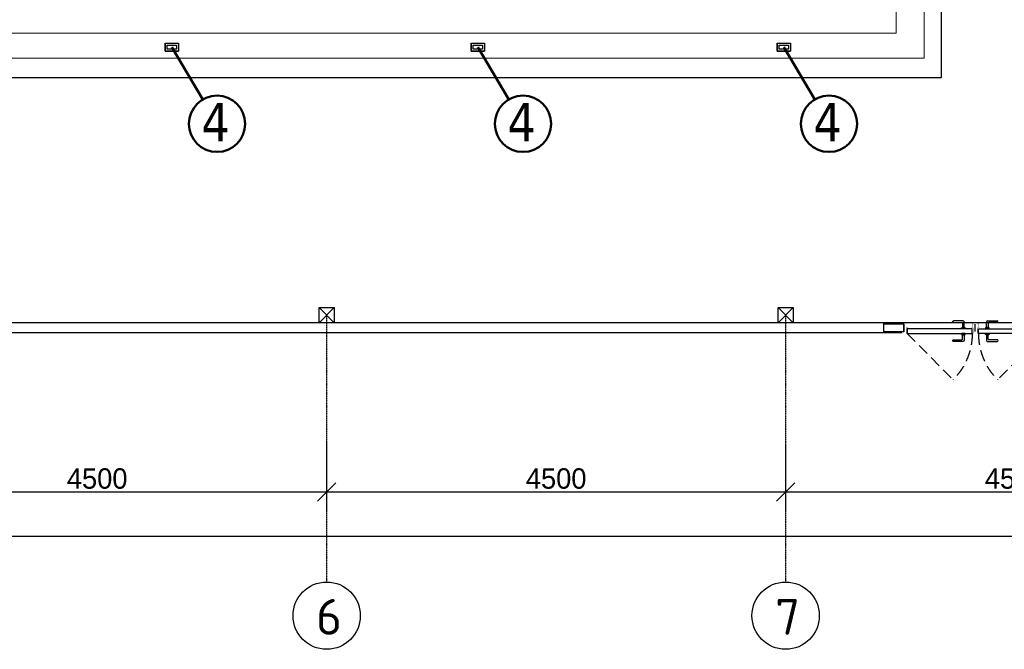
# Model space of a CAD drawing. Extents: x 4114239 to 5838486, y 780458 to 1383318.
# Tile 144 of 231: x 4337799 to 4347452, y 1220511 to 1226685. Entities that reach past the tile are written whole.
import ezdxf

# ---------------------------------------------------------------- set-up
doc = ezdxf.new("R2010")
doc.units = 0
doc.header["$MEASUREMENT"] = 0
doc.linetypes.add('Beruniy Xref$0$DASHED', pattern=[19.05, 12.7, -6.35])
doc.linetypes.add('DASHED', pattern=[0.75, 0.5, -0.25])
for name, color, linetype, lineweight in [('1', 7, 'Continuous', 50), ('1-A', 1, 'Continuous', 40), ('ПЛАН', 250, 'Continuous', 30)]:
    doc.layers.add(name, color=color, linetype=linetype, lineweight=lineweight)
doc.layers.add('PDF_Text', color=7, linetype='Continuous', true_color=0x002eb8)
doc.styles.add('PDF ISOCPEUR', font='isocpeur.ttf')
doc.dimstyles.new('ISO-25$0', dxfattribs={"dimtxt": 200, "dimasz": 180, "dimexe": 200, "dimexo": 300, "dimgap": 30, "dimtad": 1, "dimdec": 0, "dimdsep": 46, "dimtxsty": 'Standard', "dimblk": 'OBLIQUE', "dimcen": 2, "dimdle": 150, "dimclrd": 256, "dimclre": 256, "dimclrt": 256, "dimadec": 0, "dimazin": 0, "dimtfac": 1, "dimtdec": 0, "dimtmove": 1, "dimatfit": 3, "dimldrblk": 'OBLIQUE', "dimfxl": 500, "dimfxlon": 1, "dimarcsym": 0})

# ---------------------------------------------------------------- blocks, each defined once
blk = doc.blocks.new('fffffffffffffffffffffffffffddddddddfz')
at = {"color": 0}
blk.add_lwpolyline([(3133299.4, 2648111.9), (3133449.4, 2648111.9), (3133449.4, 2647961.9), (3133299.4, 2647961.9)], close=True, dxfattribs=at)
for points in [[(3133449.4, 2648111.9), (3133299.4, 2647961.9)], [(3133449.4, 2647961.9), (3133299.4, 2648111.9)]]:
    blk.add_lwpolyline(points, dxfattribs=at)
blk = doc.blocks.new('_Oblique')
at = {"color": 0, "linetype": 'ByBlock', "lineweight": -2}
blk.add_line((-0.5, -0.5), (0.5, 0.5), dxfattribs=at)
blk = doc.blocks.new('*D1915')
at = {"color": 218, "lineweight": -2, "true_color": 0x4d004d, "transparency": 16777216}
for p, q in [((4336308.6, 1222526.1), (4336308.6, 1221854.1)), ((4340808.6, 1222554.1), (4340808.6, 1221854.1)), ((4336158.6, 1222054.1), (4340958.6, 1222054.1))]:
    blk.add_line(p, q, dxfattribs=at)
at = {"layer": 'Defpoints', "color": 0, "transparency": 16777216}
for p in [(4340808.6, 1222880.7), (4336308.6, 1222826.1), (4340808.6, 1222054.1)]:
    blk.add_point(p, dxfattribs=at)
at = {"color": 218, "lineweight": -2, "true_color": 0x4d004d, "transparency": 16777216, "xscale": 180, "yscale": 180, "zscale": 180, "rotation": 180}
blk.add_blockref('_Oblique', (4336308.6, 1222054.1), dxfattribs=at)
at = {"color": 218, "lineweight": -2, "true_color": 0x4d004d, "transparency": 16777216, "xscale": 180, "yscale": 180, "zscale": 180}
blk.add_blockref('_Oblique', (4340808.6, 1222054.1), dxfattribs=at)
at = {"color": 218, "true_color": 0x4d004d, "transparency": 16777216, "insert": (4338558.6, 1222184.1), "char_height": 200, "attachment_point": 5}
blk.add_mtext('4500', dxfattribs=at)
blk = doc.blocks.new('*D1916')
at = {"color": 218, "lineweight": -2, "true_color": 0x4d004d, "transparency": 16777216}
for p, q in [((4340808.6, 1222554.1), (4340808.6, 1221854.1)), ((4345308.6, 1222511.7), (4345308.6, 1221854.1)), ((4340658.6, 1222054.1), (4345458.6, 1222054.1))]:
    blk.add_line(p, q, dxfattribs=at)
at = {"layer": 'Defpoints', "color": 0, "transparency": 16777216}
for p in [(4340808.6, 1222880.7), (4345308.6, 1222811.7), (4345308.6, 1222054.1)]:
    blk.add_point(p, dxfattribs=at)
at = {"color": 218, "lineweight": -2, "true_color": 0x4d004d, "transparency": 16777216, "xscale": 180, "yscale": 180, "zscale": 180, "rotation": 180}
blk.add_blockref('_Oblique', (4340808.6, 1222054.1), dxfattribs=at)
at = {"color": 218, "lineweight": -2, "true_color": 0x4d004d, "transparency": 16777216, "xscale": 180, "yscale": 180, "zscale": 180}
blk.add_blockref('_Oblique', (4345308.6, 1222054.1), dxfattribs=at)
at = {"color": 218, "true_color": 0x4d004d, "transparency": 16777216, "insert": (4343058.6, 1222184.1), "char_height": 200, "attachment_point": 5}
blk.add_mtext('4500', dxfattribs=at)
blk = doc.blocks.new('*D1917')
at = {"color": 218, "lineweight": -2, "true_color": 0x4d004d, "transparency": 16777216}
for p, q in [((4345308.6, 1222511.7), (4345308.6, 1221854.1)), ((4349808.6, 1222456.5), (4349808.6, 1221854.1)), ((4345158.6, 1222054.1), (4349958.6, 1222054.1))]:
    blk.add_line(p, q, dxfattribs=at)
at = {"layer": 'Defpoints', "color": 0, "transparency": 16777216}
for p in [(4345308.6, 1222811.7), (4349808.6, 1222756.5), (4349808.6, 1222054.1)]:
    blk.add_point(p, dxfattribs=at)
at = {"color": 218, "lineweight": -2, "true_color": 0x4d004d, "transparency": 16777216, "xscale": 180, "yscale": 180, "zscale": 180, "rotation": 180}
blk.add_blockref('_Oblique', (4345308.6, 1222054.1), dxfattribs=at)
at = {"color": 218, "lineweight": -2, "true_color": 0x4d004d, "transparency": 16777216, "xscale": 180, "yscale": 180, "zscale": 180}
blk.add_blockref('_Oblique', (4349808.6, 1222054.1), dxfattribs=at)
at = {"color": 218, "true_color": 0x4d004d, "transparency": 16777216, "insert": (4347558.6, 1222184.1), "char_height": 200, "attachment_point": 5}
blk.add_mtext('4500', dxfattribs=at)
blk = doc.blocks.new('*D1904')
at = {"color": 218, "lineweight": -2, "true_color": 0x4d004d, "transparency": 16777216}
for p, q in [((4354458.6, 1221615.6), (4318158.6, 1221615.6)), ((4318308.6, 1221615.6), (4318308.6, 1221415.6)), ((4354308.6, 1221615.6), (4354308.6, 1221415.6))]:
    blk.add_line(p, q, dxfattribs=at)
at = {"layer": 'Defpoints', "color": 0, "transparency": 16777216}
for p in [(4318308.6, 1221854.1), (4354308.6, 1221854.1), (4318308.6, 1221615.6)]:
    blk.add_point(p, dxfattribs=at)
at = {"color": 218, "lineweight": -2, "true_color": 0x4d004d, "transparency": 16777216, "xscale": 180, "yscale": 180, "zscale": 180, "rotation": 180}
blk.add_blockref('_Oblique', (4318308.6, 1221615.6), dxfattribs=at)
at = {"color": 218, "lineweight": -2, "true_color": 0x4d004d, "transparency": 16777216, "xscale": 180, "yscale": 180, "zscale": 180}
blk.add_blockref('_Oblique', (4354308.6, 1221615.6), dxfattribs=at)
at = {"color": 218, "true_color": 0x4d004d, "transparency": 16777216, "insert": (4336308.6, 1221745.6), "char_height": 200, "attachment_point": 5}
blk.add_mtext('36000', dxfattribs=at)
blk = doc.blocks.new('*U1885')
at = {"color": 0, "linetype": 'Beruniy Xref$0$DASHED'}
blk.add_line((100.5, 22.5), (152.1, 74.1), dxfattribs=at)
at = {"color": 0}
for p, q in [((163, 31.3), (152.5, 31.3)), ((152.5, 29.3), (162, 29.3)), ((161.5, 22.5), (161.5, 23.5)), ((161.5, 23.5), (165.5, 23.5)), ((165.5, 22.5), (161.5, 22.5)), ((162, 23.6), (162, 23.5)), ((162.5, 28.8), (162.5, 24.1)), ((164.5, 24.1), (162.5, 24.1)), ((164.5, 24.1), (164.5, 29.8)), ((165, 23.5), (165, 23.6)), ((165.5, 23.5), (165.5, 22.5)), ((97, 20), (97, 12)), ((161.5, 17), (161.5, 16)), ((161.5, 16), (165.5, 16)), ((162, 15.9), (162, 16)), ((162.5, 10.7), (162.5, 15.4)), ((164.5, 15.4), (162.5, 15.4)), ((164.5, 15.4), (164.5, 9.7)), ((165, 16), (165, 15.9)), ((165.5, 16), (165.5, 17)), ((177, 20), (177, 12)), ((152.5, 10.2), (162, 10.2)), ((163, 8.2), (152.5, 8.2))]:
    blk.add_line(p, q, dxfattribs=at)
at = {"color": 0, "const_width": 0.2}
for points in [[(94.5, 20), (94.5, 22.5), (99.5, 22.5), (99.5, 16), (101.5, 16), (101.5, 11.5)], [(179.5, 20), (179.5, 22.5), (174.5, 22.5), (174.5, 16), (172.5, 16), (172.5, 11.5)], [(100.5, 15), (100.5, 9.5), (94.5, 9.5), (94.5, 12)], [(173.5, 15), (173.5, 9.5), (179.5, 9.5), (179.5, 12)]]:
    blk.add_lwpolyline(points, dxfattribs=at)
at = {"color": 0}
blk.add_lwpolyline([(100.5, 17), (100.5, 22.5), (173.5, 22.5), (173.5, 17), (100.5, 17)], dxfattribs=at)
at = {"color": 0, "linetype": 'Beruniy Xref$0$DASHED'}
blk.add_arc((100.5, 22.5), 73, 0, 45, dxfattribs=at)
at = {"color": 0}
for centre, radius, start, end in [((152.5, 30.3), 1, 90, 270), ((162, 28.8), 0.5, 0, 90), ((162.5, 23.6), 0.5, 90, 180), ((163, 29.8), 1.5, 0, 90), ((164.5, 23.6), 0.5, 0, 90), ((162.5, 15.9), 0.5, 180, 270), ((164.5, 15.9), 0.5, 270, 0), ((152.5, 9.2), 1, 90, 270), ((162, 10.7), 0.5, 270, 0), ((163, 9.7), 1.5, 270, 0)]:
    blk.add_arc(centre, radius, start, end, dxfattribs=at)

msp = doc.modelspace()

# ---------------------------------------------------------------- linework, layer by layer
at = {"color": 1, "linetype": 'DASHED', "ltscale": 2}
for p, q in [((4340808.5899, 1223788.2856), (4340808.5899, 1221170.5567)), ((4345308.5899, 1223788.2856), (4345308.5899, 1221170.5567))]:
    msp.add_line(p, q, dxfattribs=at)
at = {"color": 0}
for points in [[(4346446.2787, 1223613.2856), (4318133.5899, 1223613.2856), (4318133.5899, 1239813.2856), (4354483.8186, 1239813.2856), (4354482.6496, 1231513.2831)], [(4346446.2693, 1223713.2856), (4318233.5899, 1223713.2856), (4318233.5899, 1239713.2856), (4354383.8045, 1239713.2856), (4354382.8061, 1231513.2831)], [(4346268.137, 1223703.1169), (4346468.137, 1223703.1544), (4346468.152, 1223623.1544), (4346268.152, 1223623.1169)], [(4346268.1495, 1223714.1026), (4346268.1495, 1223613.2856)], [(4346446.2702, 1223703.2856), (4346468.1495, 1223703.2856), (4346468.1495, 1223623.2856), (4346446.2777, 1223623.2856)]]:
    msp.add_lwpolyline(points, dxfattribs=at)
for points in [[(4318233.5899, 1239713.2856), (4349052.7042, 1239713.2856), (4349052.7042, 1223713.2856), (4318233.5899, 1223713.2856)], [(4320433.5899, 1238313.2856), (4346833.5899, 1238313.2856), (4346833.5899, 1226113.2856), (4320433.5899, 1226113.2856)]]:
    msp.add_lwpolyline(points, close=True, dxfattribs=at)
at = {"color": 5, "lineweight": 9, "ltscale": 25}
for points in [[(4320649.647, 1226308.1052), (4320649.647, 1238145.227), (4346666.8737, 1238145.227), (4346666.8737, 1226308.1052)], [(4320889.1109, 1226553.9613), (4320889.1109, 1237895.227), (4346393.0468, 1237895.227), (4346393.0468, 1226553.9613)]]:
    msp.add_lwpolyline(points, close=True, dxfattribs=at)
for centre in [(4340808.5899, 1220840.5567), (4345308.5899, 1220840.5567)]:
    msp.add_circle(centre, 330)
at = {"layer": '1'}
for p, q in [((4339290.4356, 1226415.4985), (4339593.3299, 1225901.9034)), ((4342290.4356, 1226415.4985), (4342593.3299, 1225901.9034)), ((4345290.4356, 1226415.4985), (4345593.3299, 1225901.9034))]:
    msp.add_line(p, q, dxfattribs=at)
for centre in [(4339733.547, 1225664.1479), (4342733.547, 1225664.1479), (4345733.547, 1225664.1479)]:
    msp.add_circle(centre, 276.0227, dxfattribs=at)
at = {"layer": 'ПЛАН', "color": 7, "lineweight": 30}
for p, q in [((4339225.4357, 1226455.4985), (4339225.4357, 1226375.4985)), ((4342225.4357, 1226455.4985), (4342225.4357, 1226375.4985)), ((4345225.4357, 1226455.4985), (4345225.4357, 1226375.4985)), ((4339225.4357, 1226375.4985), (4339355.4357, 1226375.4985)), ((4342225.4357, 1226375.4985), (4342355.4357, 1226375.4985)), ((4345225.4357, 1226375.4985), (4345355.4357, 1226375.4985))]:
    msp.add_line(p, q, dxfattribs=at)
for points in [[(4339355.4357, 1226375.4985), (4339225.4357, 1226375.4985), (4339225.4357, 1226455.4985), (4339355.4357, 1226455.4985)], [(4342355.4357, 1226375.4985), (4342225.4357, 1226375.4985), (4342225.4357, 1226455.4985), (4342355.4357, 1226455.4985)], [(4345355.4357, 1226375.4985), (4345225.4357, 1226375.4985), (4345225.4357, 1226455.4985), (4345355.4357, 1226455.4985)], [(4339335.4357, 1226395.4985), (4339245.4357, 1226395.4985), (4339245.4357, 1226435.4985), (4339335.4357, 1226435.4985)], [(4342335.4357, 1226395.4985), (4342245.4357, 1226395.4985), (4342245.4357, 1226435.4985), (4342335.4357, 1226435.4985)], [(4345335.4357, 1226395.4985), (4345245.4357, 1226395.4985), (4345245.4357, 1226435.4985), (4345335.4357, 1226435.4985)]]:
    msp.add_lwpolyline(points, close=True, dxfattribs=at)

# ---------------------------------------------------------------- block references
at = {"color": 0}
for p in [(1207434.176, -1424248.572), (1211934.176, -1424248.572)]:
    msp.add_blockref('fffffffffffffffffffffffffffddddddddfz', p, dxfattribs=at)
at = {"color": 216, "lineweight": 30}
for p, xscale, yscale, zscale, rotation in [((4345619.3881, 1223803.0744), -8.749976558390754, 8.749976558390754, 8.749976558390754, 180.0053714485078), ((4348716.8798, 1223803.3648), 8.74997655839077, 8.74997655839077, 8.74997655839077, 180.0053714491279)]:
    msp.add_blockref('*U1885', p, dxfattribs=dict(at, xscale=xscale, yscale=yscale, zscale=zscale, rotation=rotation))

# ---------------------------------------------------------------- texts
at = {"layer": '1-A', "char_height": 374.4, "attachment_point": 9}
for insert in [(4339860.7572, 1225491.929), (4342860.7572, 1225491.929), (4345860.7572, 1225491.929)]:
    msp.add_mtext('\\P{\\fTahoma|b0|i0|c204|p34;4}', dxfattribs=dict(at, insert=insert))
at = {"layer": 'PDF_Text', "color": 0, "style": 'PDF ISOCPEUR'}
for s, p in [('6', (4340704.6693, 1220653.377)), ('7', (4345204.6693, 1220653.377))]:
    msp.add_text(s, height=351.7196, dxfattribs=at).set_placement(p)

# ---------------------------------------------------------------- dimensions: what is measured, and where the dimension line sits
at = {"color": 0}
for base, p1, p2, picture, middle in [((4340808.5899, 1222054.1412), (4336308.5899, 1222826.0956), (4340808.5899, 1222880.6864), '*D1915', (4338558.5899, 1222184.1412)), ((4345308.5899, 1222054.1412), (4340808.5899, 1222880.6864), (4345308.5899, 1222811.6777), '*D1916', (4343058.5899, 1222184.1412)), ((4349808.5899, 1222054.1412), (4345308.5899, 1222811.6777), (4349808.5899, 1222756.4659), '*D1917', (4347558.5899, 1222184.1412)), ((4318308.575, 1221615.6251), (4354308.5899, 1221854.1412), (4318308.575, 1221854.1412), '*D1904', (4336308.5825, 1221745.6251))]:
    dim = msp.add_linear_dim(base=base, p1=p1, p2=p2, dimstyle='ISO-25$0', dxfattribs=at)
    dim.commit()
    dim.dimension.update_dxf_attribs({"geometry": picture, "text_midpoint": middle})

doc.saveas('drawing.dxf')
